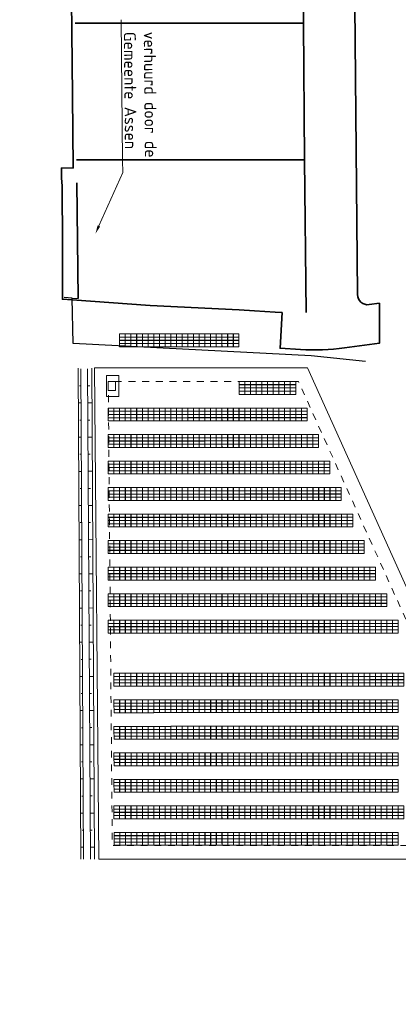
# Model space of a CAD drawing. Header units: metres. Extents: x 232744 to 233931, y 552844 to 554310.
# Tile 26 of 41: x 233428 to 233539, y 553781 to 554069. Entities that reach past the tile are written whole.
import ezdxf
from ezdxf import colors
from ezdxf.entities.mleader import LeaderData, LeaderLine
from ezdxf.lldxf.tags import DXFTag
from ezdxf.math import Vec2, Vec3

# ---------------------------------------------------------------- set-up
doc = ezdxf.new("R2010")
doc.units = ezdxf.units.M
doc.linetypes.add('NLCS-HIDDEN', pattern=[4, 2, -2])
doc.layers.get('0').update_dxf_attribs({"lineweight": 18})
for name, color, linetype, lineweight in [('BH-N-beplante wallen', 251, 'Continuous', 18), ('BH-N-contouren zonneakker', 251, 'NLCS-HIDDEN', 5), ('BH-N-hekwerk', 251, 'IE-TERREINAFSCHEIDING-KUNSTMATIG-OPEN', 18), ('BH-N-transformatorstations', 251, 'Continuous', 18), ('Geen', 252, 'Continuous', 0), ('GP-Modules', 252, 'Continuous', 9), ('X-XX-AL-DERDEN-T35', 7, 'Continuous', 18)]:
    doc.layers.add(name, color=color, linetype=linetype, lineweight=lineweight)
for name, color, linetype, lineweight, true_color in [('G01-D', 7, 'KG-PERCEEL', 30, 0xbe00ff), ('X-XX-AL-WERKGRENS-G', 1, 'KG-OG', 35, 0xff0000), ('X10_O_Kavelgrens', 7, 'KG-PERCEEL', 35, 0xbe00ff)]:
    doc.layers.add(name, color=color, linetype=linetype, lineweight=lineweight, true_color=true_color)
doc.styles.add('Arial (bold)', font='arialbd.ttf')
doc.styles.add('NLCS-ISO-ANNOTATIEF-T35', font='NLCS-ISO.ttf', dxfattribs={"height": 3.5})
doc.styles.get("Standard").update_dxf_attribs({"font": 'NLCS-ISO.ttf'})
doc.linetypes.add('IE-TERREINAFSCHEIDING-KUNSTMATIG-OPEN', pattern='A,7,-1.5,[67,NLCS.SHX,S=0.75,R=0,X=0,Y=0],-1.5', length=10)
doc.linetypes.add('KG-OG', pattern='A,5.5,-1.5,[2,NLCS.SHX,S=0.5,R=0,X=0,Y=0],-1.5', length=8.5)
tags = doc.linetypes.add('KG-PERCEEL', pattern='A,5.5,-2,["P",Standard,S=1.8,R=0,X=-0.5,Y=-0.9],-2,5.5,-2,[5,NLCS.SHX,S=0.75,R=0,X=0,Y=0],-2', length=19).pattern_tags.tags
tags[6] = DXFTag(74, 10)

# ---------------------------------------------------------------- blocks, each defined once
blk = doc.blocks.new('Transformatorstation')
at = {"layer": 'BH-N-hekwerk', "linetype": 'IE-TERREINAFSCHEIDING-KUNSTMATIG-OPEN', "flags": 128}
blk.add_lwpolyline([(-1.778, 3.07), (1.778, 3.07), (1.778, -3.07), (-1.778, -3.07)], close=True, dxfattribs=at)
at = {"layer": 'BH-N-transformatorstations', "flags": 128}
blk.add_lwpolyline([(-1.278, 1.32), (0.778, 1.32), (0.778, -1.32), (-1.278, -1.32)], close=True, dxfattribs=at)
at = {"layer": 'BH-N-transformatorstations', "insert": (-0.25, 0), "char_height": 0.00303, "attachment_point": 4, "line_spacing_factor": 0.992596, "style": 'Arial (bold)'}
blk.add_mtext('T', dxfattribs=at)
blk = doc.blocks.new('Groep-11-1')
for p, q in [((233446.27, 553962.29), (233445.87, 553962.29)), ((233446.3, 553957.29), (233445.5, 553957.29)), ((233446.33, 553952.29), (233445.93, 553952.29)), ((233446.35, 553947.29), (233445.56, 553947.29)), ((233446.38, 553942.29), (233445.98, 553942.29)), ((233446.41, 553937.29), (233445.62, 553937.29)), ((233446.44, 553932.29), (233446.04, 553932.29)), ((233446.47, 553927.29), (233445.67, 553927.29)), ((233446.49, 553922.29), (233446.1, 553922.29)), ((233446.52, 553917.29), (233445.73, 553917.29)), ((233446.55, 553912.29), (233446.15, 553912.29)), ((233446.58, 553907.29), (233445.79, 553907.29)), ((233446.61, 553902.29), (233446.21, 553902.29)), ((233446.63, 553897.29), (233445.85, 553897.29)), ((233446.66, 553892.29), (233446.27, 553892.29)), ((233446.69, 553887.29), (233445.9, 553887.29)), ((233446.72, 553882.29), (233446.32, 553882.29)), ((233446.75, 553877.29), (233445.96, 553877.29)), ((233446.77, 553872.29), (233446.38, 553872.29)), ((233446.8, 553867.29), (233446.02, 553867.29)), ((233446.83, 553862.29), (233446.44, 553862.29)), ((233446.86, 553857.29), (233446.07, 553857.29)), ((233446.89, 553852.29), (233446.49, 553852.29)), ((233446.91, 553847.29), (233446.13, 553847.29)), ((233446.94, 553842.29), (233446.55, 553842.29)), ((233446.97, 553837.29), (233446.19, 553837.29)), ((233447, 553832.29), (233446.61, 553832.29)), ((233447.03, 553827.29), (233446.25, 553827.29))]:
    blk.add_line(p, q)
blk = doc.blocks.new('Groep-12-1')
for p, q in [((233448.27, 553962.3), (233448.87, 553962.31)), ((233448.3, 553957.3), (233449.5, 553957.31)), ((233448.33, 553952.3), (233448.93, 553952.31)), ((233448.35, 553947.3), (233449.56, 553947.31)), ((233448.38, 553942.3), (233448.98, 553942.31)), ((233448.41, 553937.3), (233449.62, 553937.31)), ((233448.44, 553932.3), (233449.04, 553932.31)), ((233448.47, 553927.3), (233449.67, 553927.31)), ((233448.49, 553922.3), (233449.1, 553922.31)), ((233448.52, 553917.3), (233449.73, 553917.31)), ((233448.55, 553912.3), (233449.15, 553912.31)), ((233448.58, 553907.3), (233449.79, 553907.31)), ((233448.61, 553902.3), (233449.21, 553902.31)), ((233448.63, 553897.3), (233449.85, 553897.31)), ((233448.66, 553892.3), (233449.27, 553892.31)), ((233448.69, 553887.3), (233449.9, 553887.31)), ((233448.72, 553882.3), (233449.32, 553882.31)), ((233448.75, 553877.3), (233449.96, 553877.31)), ((233448.77, 553872.3), (233449.38, 553872.31)), ((233448.8, 553867.3), (233450.02, 553867.31)), ((233448.83, 553862.31), (233449.44, 553862.31)), ((233448.86, 553857.31), (233450.07, 553857.31)), ((233448.89, 553852.31), (233449.49, 553852.31)), ((233448.91, 553847.31), (233450.13, 553847.31)), ((233448.94, 553842.31), (233449.55, 553842.31)), ((233448.97, 553837.31), (233450.19, 553837.31)), ((233449, 553832.31), (233449.61, 553832.31)), ((233449.03, 553827.31), (233450.25, 553827.31))]:
    blk.add_line(p, q)
blk = doc.blocks.new('fs_3851795_full')
for points in [[(0, 0, 0), (1.65, 0, 0), (1.65, -0.93, -0.34), (0, -0.93, -0.34), (0, 0, 0)], [(0, -0.94, -0.34), (1.65, -0.94, -0.34), (1.65, -1.87, -0.68), (0, -1.87, -0.68), (0, -0.94, -0.34)], [(0, -1.89, -0.69), (1.65, -1.89, -0.69), (1.65, -2.82, -1.03), (0, -2.82, -1.03), (0, -1.89, -0.69)], [(0, -2.83, -1.03), (1.65, -2.83, -1.03), (1.65, -3.76, -1.37), (0, -3.76, -1.37), (0, -2.83, -1.03)]]:
    blk.add_polyline3d(points)

msp = doc.modelspace()

# ---------------------------------------------------------------- linework, layer by layer
at = {"layer": 'BH-N-beplante wallen'}
for p, q in [((233445.44, 553967.48), (233446.27, 553823.83)), ((233446.24, 553967.29), (233447.04, 553823.84)), ((233448.24, 553967.3), (233449.04, 553823.85)), ((233449.44, 553967.5), (233450.27, 553823.85))]:
    msp.add_line(p, q, dxfattribs=at)
at = {"layer": 'BH-N-contouren zonneakker', "flags": 128}
msp.add_lwpolyline([(233454.28, 553963.54), (233455.46, 553827.85), (233571.17, 553827.85), (233509.92, 553963.54)], close=True, dxfattribs=at)
at = {"layer": 'BH-N-hekwerk', "flags": 128}
msp.add_lwpolyline([(233450.25, 553967.54), (233451.49, 553823.85), (233577.36, 553823.85), (233512.51, 553967.54)], close=True, dxfattribs=at)
at = {"layer": 'G01-D'}
for points in [[(233443.77, 553987.95), (233441.39, 553988.12)], [(233443.77, 553987.95), (233445.46, 553987.83)]]:
    msp.add_lwpolyline(points, dxfattribs=at)
at = {"layer": 'G01-D', "flags": 128}
msp.add_lwpolyline([(233529.5, 553969.45), (233513.66, 553971.13), (233443.99, 553974.66), (233443.77, 553987.95)], dxfattribs=at)
at = {"layer": 'X-XX-AL-WERKGRENS-G', "ltscale": 2, "flags": 128}
msp.add_lwpolyline([(233024.48, 553123.19, -0.272027), (233016.01, 553130.44, 0.272803), (233005.19, 553139.67), (232975.17, 553144.94, -0.414213), (232974.35, 553146.1), (232974.84, 553148.87), (232969.64, 553149.79), (232968.46, 553143.07, 0.414213), (232970.9, 553139.6), (233004.16, 553133.76, -0.272803), (233010.34, 553128.49, 0.2892), (233024.49, 553117.13), (233082.57, 553110.54, 0.018852), (233082.18, 553100.39, 0.032341), (233083.15, 553084.96, 0.386613), (233096.27, 553073.79), (233275.27, 553079.65, -0.254086), (233283.12, 553075.71), (233291.25, 553064.04), (233294.45, 553066.27), (233286.32, 553077.94, 0.254086), (233275.14, 553083.54), (233096.14, 553077.69, -0.386613), (233087.02, 553085.45, -0.032341), (233086.08, 553100.39, -0.024313), (233086.71, 553113.09, -0.032772), (233092.73, 553149.36), (233106.6, 553208.69), (233108.18, 553208.4, -0.024851), (233121.88, 553262.51), (233335.98, 553224.26, -0.005966), (233402.12, 553622.22, 0.031079), (233415.39, 553737.64), (233416.81, 553763.66), (233418.42, 553788.61, 0.012576), (233418.98, 553822.41), (233417.05, 553969.67), (233344.32, 553969.67), (233344.32, 553983.63), (233329.66, 553983.63), (233329.66, 553994.16), (233323.82, 553993.98), (233324.87, 554038.5), (233325.2, 554055.17), (233325.67, 554072.42), (233325.81, 554093.02), (233326.49, 554155.8), (233350.64, 554158.62), (233349.07, 554205.89), (233356.22, 554210.15), (233383.15, 554209.74), (233383.16, 554208.89), (233413.16, 554212.53), (233413.16, 554211.83), (233415.35, 554212.07), (233415.35, 554210.36), (233420.87, 554211.08), (233422.02, 554201.96), (233422.66, 554192.48), (233422.96, 554180.54), (233423.38, 554164.14), (233424.04, 554162.27), (233425.39, 554161.59), (233425.86, 554161.55), (233442.67, 554161.68), (233443.19, 554111.16), (233443.56, 554075.29), (233443.85, 554047.29), (233444.06, 554026.06), (233440.6, 554026.03), (233440.63, 554023.17), (233440.8, 554020.76), (233440.89, 554003.69), (233440.89, 553987.66), (233443.74, 553987.45), (233466.5, 553985.81), (233492.53, 553984.54), (233497.04, 553984.25), (233503.12, 553983.84), (233505.11, 553983.72), (233504.52, 553973.32), (233510.46, 553972.98, 0.051904), (233523.4, 553973.38), (233533.57, 553974.76), (233533.57, 553986.48), (233530.55, 553986.06, -0.452391), (233527.14, 553989), (233525.81, 554137.3), (233531.45, 554139.71), (233525.65, 554155.29), (233525.38, 554185.92, -0.455336), (233526.51, 554186.92, 0.452642), (233527.64, 554187.91), (233527.64, 554191.35), (233526.13, 554191.35, -0.357083), (233525.32, 554192.33), (233525.07, 554220.23, -0.416834), (233527.07, 554222.25), (233528.65, 554222.25), (233528.65, 554228.08), (233462.93, 554242.91), (233453.35, 554257.15), (233457.73, 554276.57), (233441.59, 554280.17, -0.108247), (233440.23, 554280.95), (233439.92, 554309.67), (233422.11, 554309.56), (233422.12, 554297.39), (233421.83, 554287.07), (233420.65, 554277.78), (233419.85, 554272.82), (233416.62, 554273.35), (233408.15, 554274.71, 0.31413), (233400.37, 554284.6), (233363.49, 554295.82, 0.028494), (233357.96, 554297.16, 0.101549), (233214.5, 554294.13, 0.054333), (233147.64, 554272.34, 0.265957), (232972.19, 554028.27, 0.035132), (232977.38, 553887.31, -0.051071), (232978.7, 553623.45, -0.023312), (232972.02, 553577.33, -0.015547), (232910.02, 553301.89), (233085.34, 553276.51), (233075.18, 553233.38), (233095.22, 553228.69), (233091.3, 553212.09), (233102.77, 553209.41), (233088.93, 553150.25, 0.030082), (233083.15, 553116.51), (233032.82, 553122.23), (233033.1, 553124.71), (233024.76, 553125.66), (233024.47, 553123.17)], format="xyb", close=True, dxfattribs=at)
at = {"layer": 'X10_O_Kavelgrens'}
for p, q in [((233510.99, 554108.45), (233511.35, 554068.45)), ((233444.63, 554068.45), (233511.35, 554068.45)), ((233511.35, 554068.45), (233511.71, 554028.45)), ((233445.04, 554028.45), (233511.71, 554028.45)), ((233511.71, 554028.45), (233512.11, 553983.77))]:
    msp.add_line(p, q, dxfattribs=at)
at = {"layer": 'X10_O_Kavelgrens', "flags": 128}
msp.add_lwpolyline([(233445.11, 554021.69), (233445.46, 553987.83)], dxfattribs=at)

# ---------------------------------------------------------------- block references
at = {"layer": 'BH-N-transformatorstations'}
msp.add_blockref('Transformatorstation', (233455.58, 553962.25), dxfattribs=at)
at = {"layer": 'Geen'}
for name in ['Groep-11-1', 'Groep-12-1']:
    msp.add_blockref(name, (0, 0), dxfattribs=at)
at = {"layer": 'GP-Modules', "rotation": 0.008519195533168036}
for p in [(233457.61, 553977.49, 2.17), (233459.27, 553977.49, 2.17), (233460.93, 553977.49, 2.17), (233462.6, 553977.5, 2.17), (233464.26, 553977.5, 2.17), (233465.92, 553977.5, 2.17), (233467.58, 553977.5, 2.17), (233469.25, 553977.5, 2.17), (233470.91, 553977.5, 2.17), (233472.57, 553977.5, 2.17), (233474.24, 553977.5, 2.17), (233475.9, 553977.5, 2.17), (233477.56, 553977.5, 2.17), (233479.22, 553977.5, 2.17), (233480.89, 553977.5, 2.17), (233482.55, 553977.5, 2.17), (233484.21, 553977.5, 2.17), (233485.87, 553977.5, 2.17), (233487.54, 553977.5, 2.17), (233489.2, 553977.5, 2.17), (233490.86, 553977.5, 2.17), (233492.53, 553963.58, 2.17), (233494.19, 553963.58, 2.17), (233495.85, 553963.58, 2.17), (233497.51, 553963.58, 2.17), (233499.18, 553963.58, 2.17), (233500.84, 553963.58, 2.17), (233502.5, 553963.58, 2.17), (233504.16, 553963.58, 2.17), (233505.81, 553963.58, 2.17), (233507.48, 553963.58, 2.17), (233454.28, 553955.81, 2.17), (233455.95, 553955.81, 2.17), (233457.61, 553955.81, 2.17), (233459.27, 553955.81, 2.17), (233460.93, 553955.81, 2.17), (233462.6, 553955.81, 2.17), (233464.26, 553955.81, 2.17), (233465.92, 553955.81, 2.17), (233467.59, 553955.81, 2.17), (233469.25, 553955.81, 2.17), (233470.91, 553955.81, 2.17), (233472.57, 553955.81, 2.17), (233474.24, 553955.81, 2.17), (233475.9, 553955.81, 2.17), (233477.56, 553955.82, 2.17), (233479.22, 553955.82, 2.17), (233480.89, 553955.82, 2.17), (233482.55, 553955.82, 2.17), (233484.21, 553955.82, 2.17), (233485.88, 553955.82, 2.17), (233487.54, 553955.82, 2.17), (233489.2, 553955.82, 2.17), (233490.86, 553955.82, 2.17), (233492.53, 553955.82, 2.17), (233494.19, 553955.82, 2.17), (233495.85, 553955.82, 2.17), (233497.51, 553955.82, 2.17), (233499.18, 553955.82, 2.17), (233500.84, 553955.82, 2.17), (233502.5, 553955.82, 2.17), (233504.17, 553955.82, 2.17), (233505.83, 553955.82, 2.17), (233507.49, 553955.82, 2.17), (233509.14, 553955.82, 2.17), (233510.8, 553955.82, 2.17), (233454.29, 553948.05, 2.17), (233455.95, 553948.05, 2.17), (233457.61, 553948.05, 2.17), (233459.27, 553948.05, 2.17), (233460.94, 553948.05, 2.17), (233462.6, 553948.05, 2.17), (233464.26, 553948.05, 2.17), (233465.92, 553948.05, 2.17), (233467.59, 553948.05, 2.17), (233469.25, 553948.05, 2.17), (233470.91, 553948.05, 2.17), (233472.58, 553948.05, 2.17), (233474.24, 553948.05, 2.17), (233475.9, 553948.05, 2.17), (233477.56, 553948.05, 2.17), (233479.23, 553948.05, 2.17), (233480.89, 553948.05, 2.17), (233482.55, 553948.06, 2.17), (233484.21, 553948.06, 2.17), (233485.88, 553948.06, 2.17), (233487.54, 553948.06, 2.17), (233489.2, 553948.06, 2.17), (233490.86, 553948.06, 2.17), (233492.53, 553948.06, 2.17), (233494.19, 553948.06, 2.17), (233495.85, 553948.06, 2.17), (233497.52, 553948.06, 2.17), (233499.18, 553948.06, 2.17), (233500.84, 553948.06, 2.17), (233502.5, 553948.06, 2.17), (233504.17, 553948.06, 2.17), (233505.83, 553948.06, 2.17), (233507.49, 553948.06, 2.17), (233509.15, 553948.06, 2.17), (233510.82, 553948.06, 2.17), (233512.47, 553948.06, 2.17), (233514.13, 553948.06, 2.17), (233454.29, 553940.29, 2.17), (233455.95, 553940.29, 2.17), (233457.61, 553940.29, 2.17), (233459.27, 553940.29, 2.17), (233460.94, 553940.29, 2.17), (233462.6, 553940.29, 2.17), (233464.26, 553940.29, 2.17), (233465.93, 553940.29, 2.17), (233467.59, 553940.29, 2.17), (233469.25, 553940.29, 2.17), (233470.91, 553940.29, 2.17), (233472.58, 553940.29, 2.17), (233474.24, 553940.29, 2.17), (233475.9, 553940.29, 2.17), (233477.56, 553940.29, 2.17), (233479.23, 553940.29, 2.17), (233480.89, 553940.29, 2.17), (233482.55, 553940.29, 2.17), (233484.22, 553940.29, 2.17), (233485.88, 553940.29, 2.17), (233487.54, 553940.29, 2.17), (233489.2, 553940.3, 2.17), (233490.87, 553940.3, 2.17), (233492.53, 553940.3, 2.17), (233494.19, 553940.3, 2.17), (233495.85, 553940.3, 2.17), (233497.52, 553940.3, 2.17), (233499.18, 553940.3, 2.17), (233500.84, 553940.3, 2.17), (233502.5, 553940.3, 2.17), (233504.17, 553940.3, 2.17), (233505.83, 553940.3, 2.17), (233507.49, 553940.3, 2.17), (233509.16, 553940.3, 2.17), (233510.82, 553940.3, 2.17), (233512.48, 553940.3, 2.17), (233514.14, 553940.3, 2.17), (233515.79, 553940.3, 2.17), (233517.46, 553940.3, 2.17), (233454.29, 553932.53, 2.17), (233455.95, 553932.53, 2.17), (233457.61, 553932.53, 2.17), (233459.28, 553932.53, 2.17), (233460.94, 553932.53, 2.17), (233462.6, 553932.53, 2.17), (233464.26, 553932.53, 2.17), (233465.93, 553932.53, 2.17), (233467.59, 553932.53, 2.17), (233469.25, 553932.53, 2.17), (233470.91, 553932.53, 2.17), (233472.58, 553932.53, 2.17), (233474.24, 553932.53, 2.17), (233475.9, 553932.53, 2.17), (233477.57, 553932.53, 2.17), (233479.23, 553932.53, 2.17), (233480.89, 553932.53, 2.17), (233482.55, 553932.53, 2.17), (233484.22, 553932.53, 2.17), (233485.88, 553932.53, 2.17), (233487.54, 553932.53, 2.17), (233489.2, 553932.53, 2.17), (233490.87, 553932.53, 2.17), (233492.53, 553932.53, 2.17), (233494.19, 553932.54, 2.17), (233495.86, 553932.54, 2.17), (233497.52, 553932.54, 2.17), (233499.18, 553932.54, 2.17), (233500.84, 553932.54, 2.17), (233502.51, 553932.54, 2.17), (233504.17, 553932.54, 2.17), (233505.83, 553932.54, 2.17), (233507.49, 553932.54, 2.17), (233509.16, 553932.54, 2.17), (233510.82, 553932.54, 2.17), (233512.48, 553932.54, 2.17), (233514.15, 553932.54, 2.17), (233515.81, 553932.54, 2.17), (233517.47, 553932.54, 2.17), (233519.13, 553932.54, 2.17), (233520.78, 553932.54, 2.17), (233454.29, 553924.77, 2.17), (233455.95, 553924.77, 2.17), (233457.61, 553924.77, 2.17), (233459.28, 553924.77, 2.17), (233460.94, 553924.77, 2.17), (233462.6, 553924.77, 2.17), (233464.26, 553924.77, 2.17), (233465.93, 553924.77, 2.17), (233467.59, 553924.77, 2.17), (233469.25, 553924.77, 2.17), (233470.92, 553924.77, 2.17), (233472.58, 553924.77, 2.17), (233474.24, 553924.77, 2.17), (233475.9, 553924.77, 2.17), (233477.57, 553924.77, 2.17), (233479.23, 553924.77, 2.17), (233480.89, 553924.77, 2.17), (233482.55, 553924.77, 2.17), (233484.22, 553924.77, 2.17), (233485.88, 553924.77, 2.17), (233487.54, 553924.77, 2.17), (233489.21, 553924.77, 2.17), (233490.87, 553924.77, 2.17), (233492.53, 553924.77, 2.17), (233494.19, 553924.77, 2.17), (233495.86, 553924.77, 2.17), (233497.52, 553924.77, 2.17), (233499.18, 553924.78, 2.17), (233500.84, 553924.78, 2.17), (233502.51, 553924.78, 2.17), (233504.17, 553924.78, 2.17), (233505.83, 553924.78, 2.17), (233507.5, 553924.78, 2.17), (233509.16, 553924.78, 2.17), (233510.82, 553924.78, 2.17), (233512.48, 553924.78, 2.17), (233514.15, 553924.78, 2.17), (233515.81, 553924.78, 2.17), (233517.47, 553924.78, 2.17), (233519.13, 553924.78, 2.17), (233520.8, 553924.78, 2.17), (233522.46, 553924.78, 2.17), (233524.11, 553924.78, 2.17), (233454.29, 553917.01, 2.17), (233455.95, 553917.01, 2.17), (233457.62, 553917.01, 2.17), (233459.28, 553917.01, 2.17), (233460.94, 553917.01, 2.17), (233462.6, 553917.01, 2.17), (233464.27, 553917.01, 2.17), (233465.93, 553917.01, 2.17), (233467.59, 553917.01, 2.17), (233469.25, 553917.01, 2.17), (233470.92, 553917.01, 2.17), (233472.58, 553917.01, 2.17), (233474.24, 553917.01, 2.17), (233475.91, 553917.01, 2.17), (233477.57, 553917.01, 2.17), (233479.23, 553917.01, 2.17), (233480.89, 553917.01, 2.17), (233482.56, 553917.01, 2.17), (233484.22, 553917.01, 2.17), (233485.88, 553917.01, 2.17), (233487.54, 553917.01, 2.17), (233489.21, 553917.01, 2.17), (233490.87, 553917.01, 2.17), (233492.53, 553917.01, 2.17), (233494.19, 553917.01, 2.17), (233495.86, 553917.01, 2.17), (233497.52, 553917.01, 2.17), (233499.18, 553917.01, 2.17), (233500.85, 553917.01, 2.17), (233502.51, 553917.01, 2.17), (233504.17, 553917.02, 2.17), (233505.83, 553917.02, 2.17), (233507.5, 553917.02, 2.17), (233509.16, 553917.02, 2.17), (233510.82, 553917.02, 2.17), (233512.48, 553917.02, 2.17), (233514.15, 553917.02, 2.17), (233515.81, 553917.02, 2.17), (233517.47, 553917.02, 2.17), (233519.14, 553917.02, 2.17), (233520.8, 553917.02, 2.17), (233522.46, 553917.02, 2.17), (233524.12, 553917.02, 2.17), (233525.79, 553917.02, 2.17), (233527.44, 553917.02, 2.17), (233454.29, 553909.23, 2.17), (233455.95, 553909.23, 2.17), (233457.62, 553909.23, 2.17), (233459.28, 553909.23, 2.17), (233460.94, 553909.23, 2.17), (233462.6, 553909.23, 2.17), (233464.27, 553909.24, 2.17), (233465.93, 553909.24, 2.17), (233467.59, 553909.24, 2.17), (233469.26, 553909.24, 2.17), (233470.92, 553909.24, 2.17), (233472.58, 553909.24, 2.17), (233474.24, 553909.24, 2.17), (233475.91, 553909.24, 2.17), (233477.57, 553909.24, 2.17), (233479.23, 553909.24, 2.17), (233480.89, 553909.24, 2.17), (233482.56, 553909.24, 2.17), (233484.22, 553909.24, 2.17), (233485.88, 553909.24, 2.17), (233487.55, 553909.24, 2.17), (233489.21, 553909.24, 2.17), (233490.87, 553909.24, 2.17), (233492.53, 553909.24, 2.17), (233494.2, 553909.24, 2.17), (233495.86, 553909.24, 2.17), (233497.52, 553909.24, 2.17), (233499.18, 553909.24, 2.17), (233500.85, 553909.24, 2.17), (233502.51, 553909.24, 2.17), (233504.17, 553909.24, 2.17), (233505.83, 553909.24, 2.17), (233507.5, 553909.24, 2.17), (233509.16, 553909.24, 2.17), (233510.82, 553909.24, 2.17), (233512.49, 553909.24, 2.17), (233514.15, 553909.24, 2.17), (233515.81, 553909.24, 2.17), (233517.47, 553909.24, 2.17), (233519.14, 553909.24, 2.17), (233520.8, 553909.24, 2.17), (233522.46, 553909.24, 2.17), (233524.12, 553909.24, 2.17), (233525.79, 553909.24, 2.17), (233527.45, 553909.24, 2.17), (233529.11, 553909.24, 2.17), (233530.76, 553909.24, 2.17), (233454.29, 553901.49, 2.17), (233455.95, 553901.49, 2.17), (233457.62, 553901.49, 2.17), (233459.28, 553901.49, 2.17), (233460.94, 553901.49, 2.17), (233462.61, 553901.49, 2.17), (233464.27, 553901.49, 2.17), (233465.93, 553901.49, 2.17), (233467.59, 553901.49, 2.17), (233469.26, 553901.49, 2.17), (233470.92, 553901.49, 2.17), (233472.58, 553901.49, 2.17), (233474.24, 553901.49, 2.17), (233475.91, 553901.49, 2.17), (233477.57, 553901.49, 2.17), (233479.23, 553901.49, 2.17), (233480.9, 553901.49, 2.17), (233482.56, 553901.49, 2.17), (233484.22, 553901.49, 2.17), (233485.88, 553901.49, 2.17), (233487.55, 553901.49, 2.17), (233489.21, 553901.49, 2.17), (233490.87, 553901.49, 2.17), (233492.53, 553901.49, 2.17), (233494.2, 553901.49, 2.17), (233495.86, 553901.49, 2.17), (233497.52, 553901.49, 2.17), (233499.19, 553901.49, 2.17), (233500.85, 553901.49, 2.17), (233502.51, 553901.49, 2.17), (233504.17, 553901.49, 2.17), (233505.84, 553901.49, 2.17), (233507.5, 553901.49, 2.17), (233509.16, 553901.49, 2.17), (233510.82, 553901.49, 2.17), (233512.49, 553901.49, 2.17), (233514.15, 553901.5, 2.17), (233515.81, 553901.5, 2.17), (233517.48, 553901.5, 2.17), (233519.14, 553901.5, 2.17), (233520.8, 553901.5, 2.17), (233522.46, 553901.5, 2.17), (233524.13, 553901.5, 2.17), (233525.79, 553901.5, 2.17), (233527.45, 553901.5, 2.17), (233529.11, 553901.5, 2.17), (233530.78, 553901.5, 2.17), (233532.44, 553901.5, 2.17), (233534.1, 553901.5, 2.17), (233454.29, 553893.73, 2.17), (233455.96, 553893.73, 2.17), (233457.62, 553893.73, 2.17), (233459.28, 553893.73, 2.17), (233460.94, 553893.73, 2.17), (233462.61, 553893.73, 2.17), (233464.27, 553893.73, 2.17), (233465.93, 553893.73, 2.17), (233467.59, 553893.73, 2.17), (233469.26, 553893.73, 2.17), (233470.92, 553893.73, 2.17), (233472.58, 553893.73, 2.17), (233474.25, 553893.73, 2.17), (233475.91, 553893.73, 2.17), (233477.57, 553893.73, 2.17), (233479.23, 553893.73, 2.17), (233480.9, 553893.73, 2.17), (233482.56, 553893.73, 2.17), (233484.22, 553893.73, 2.17), (233485.88, 553893.73, 2.17), (233487.55, 553893.73, 2.17), (233489.21, 553893.73, 2.17), (233490.87, 553893.73, 2.17), (233492.54, 553893.73, 2.17), (233494.2, 553893.73, 2.17), (233495.86, 553893.73, 2.17), (233497.52, 553893.73, 2.17), (233499.19, 553893.73, 2.17), (233500.85, 553893.73, 2.17), (233502.51, 553893.73, 2.17), (233504.17, 553893.73, 2.17), (233505.84, 553893.73, 2.17), (233507.5, 553893.73, 2.17), (233509.16, 553893.73, 2.17), (233510.83, 553893.73, 2.17), (233512.49, 553893.73, 2.17), (233514.15, 553893.73, 2.17), (233515.81, 553893.73, 2.17), (233517.48, 553893.73, 2.17), (233519.14, 553893.74, 2.17), (233520.8, 553893.74, 2.17), (233522.46, 553893.74, 2.17), (233524.13, 553893.74, 2.17), (233525.79, 553893.74, 2.17), (233527.45, 553893.74, 2.17), (233529.12, 553893.74, 2.17), (233530.78, 553893.74, 2.17), (233532.44, 553893.74, 2.17), (233534.1, 553893.74, 2.17), (233535.77, 553893.74, 2.17), (233537.43, 553893.74, 2.17), (233455.95, 553878.2, 2.17), (233457.61, 553878.2, 2.17), (233459.27, 553878.2, 2.17), (233460.93, 553878.2, 2.17), (233462.6, 553878.21, 2.17), (233464.26, 553878.21, 2.17), (233465.92, 553878.21, 2.17), (233467.58, 553878.21, 2.17), (233469.25, 553878.21, 2.17), (233470.91, 553878.21, 2.17), (233472.57, 553878.21, 2.17), (233474.24, 553878.21, 2.17), (233475.9, 553878.21, 2.17), (233477.56, 553878.21, 2.17), (233479.22, 553878.21, 2.17), (233480.89, 553878.21, 2.17), (233482.55, 553878.21, 2.17), (233484.21, 553878.21, 2.17), (233485.87, 553878.21, 2.17), (233487.54, 553878.21, 2.17), (233489.2, 553878.21, 2.17), (233490.86, 553878.21, 2.17), (233492.53, 553878.21, 2.17), (233494.19, 553878.21, 2.17), (233495.85, 553878.21, 2.17), (233497.51, 553878.21, 2.17), (233499.18, 553878.21, 2.17), (233500.84, 553878.21, 2.17), (233502.5, 553878.21, 2.17), (233504.16, 553878.21, 2.17), (233505.83, 553878.21, 2.17), (233507.49, 553878.21, 2.17), (233509.15, 553878.21, 2.17), (233510.82, 553878.21, 2.17), (233512.48, 553878.21, 2.17), (233514.14, 553878.21, 2.17), (233515.8, 553878.21, 2.17), (233517.47, 553878.21, 2.17), (233519.13, 553878.21, 2.17), (233520.79, 553878.21, 2.17), (233522.45, 553878.21, 2.17), (233524.12, 553878.21, 2.17), (233525.78, 553878.21, 2.17), (233527.44, 553878.21, 2.17), (233529.1, 553878.21, 2.17), (233530.77, 553878.22, 2.17), (233532.43, 553878.22, 2.17), (233534.09, 553878.22, 2.17), (233535.76, 553878.22, 2.17), (233537.42, 553878.22, 2.17), (233539.08, 553878.22, 2.17), (233455.96, 553870.44, 2.17), (233457.62, 553870.44, 2.17), (233459.28, 553870.44, 2.17), (233460.95, 553870.44, 2.17), (233462.61, 553870.44, 2.17), (233464.27, 553870.44, 2.17), (233465.94, 553870.44, 2.17), (233467.6, 553870.45, 2.17), (233469.26, 553870.45, 2.17), (233470.92, 553870.45, 2.17), (233472.59, 553870.45, 2.17), (233474.25, 553870.45, 2.17), (233475.91, 553870.45, 2.17), (233477.57, 553870.45, 2.17), (233479.24, 553870.45, 2.17), (233480.9, 553870.45, 2.17), (233482.56, 553870.45, 2.17), (233484.23, 553870.45, 2.17), (233485.89, 553870.45, 2.17), (233487.55, 553870.45, 2.17), (233489.21, 553870.45, 2.17), (233490.88, 553870.45, 2.17), (233492.54, 553870.45, 2.17), (233494.2, 553870.45, 2.17), (233495.86, 553870.45, 2.17), (233497.53, 553870.45, 2.17), (233499.19, 553870.45, 2.17), (233500.85, 553870.45, 2.17), (233502.52, 553870.45, 2.17), (233504.18, 553870.45, 2.17), (233505.84, 553870.45, 2.17), (233507.5, 553870.45, 2.17), (233509.17, 553870.45, 2.17), (233510.83, 553870.45, 2.17), (233512.49, 553870.45, 2.17), (233514.15, 553870.45, 2.17), (233515.82, 553870.45, 2.17), (233517.48, 553870.45, 2.17), (233519.14, 553870.45, 2.17), (233520.81, 553870.45, 2.17), (233522.47, 553870.45, 2.17), (233524.13, 553870.45, 2.17), (233525.79, 553870.45, 2.17), (233527.46, 553870.45, 2.17), (233529.12, 553870.45, 2.17), (233530.78, 553870.45, 2.17), (233532.44, 553870.45, 2.17), (233534.11, 553870.45, 2.17), (233535.77, 553870.46, 2.17), (233537.43, 553870.46, 2.17), (233455.96, 553862.68, 2.17), (233457.62, 553862.68, 2.17), (233459.29, 553862.68, 2.17), (233460.95, 553862.68, 2.17), (233462.61, 553862.68, 2.17), (233464.27, 553862.68, 2.17), (233465.94, 553862.68, 2.17), (233467.6, 553862.68, 2.17), (233469.26, 553862.68, 2.17), (233470.92, 553862.68, 2.17), (233472.59, 553862.69, 2.17), (233474.25, 553862.69, 2.17), (233475.91, 553862.69, 2.17), (233477.58, 553862.69, 2.17), (233479.24, 553862.69, 2.17), (233480.9, 553862.69, 2.17), (233482.56, 553862.69, 2.17), (233484.23, 553862.69, 2.17), (233485.89, 553862.69, 2.17), (233487.55, 553862.69, 2.17), (233489.21, 553862.69, 2.17), (233490.88, 553862.69, 2.17), (233492.54, 553862.69, 2.17), (233494.2, 553862.69, 2.17), (233495.87, 553862.69, 2.17), (233497.53, 553862.69, 2.17), (233499.19, 553862.69, 2.17), (233500.85, 553862.69, 2.17), (233502.52, 553862.69, 2.17), (233504.18, 553862.69, 2.17), (233505.84, 553862.69, 2.17), (233507.5, 553862.69, 2.17), (233509.17, 553862.69, 2.17), (233510.83, 553862.69, 2.17), (233512.49, 553862.69, 2.17), (233514.16, 553862.69, 2.17), (233515.82, 553862.69, 2.17), (233517.48, 553862.69, 2.17), (233519.14, 553862.69, 2.17), (233520.81, 553862.69, 2.17), (233522.47, 553862.69, 2.17), (233524.13, 553862.69, 2.17), (233525.79, 553862.69, 2.17), (233527.46, 553862.69, 2.17), (233529.12, 553862.69, 2.17), (233530.78, 553862.69, 2.17), (233532.45, 553862.69, 2.17), (233534.11, 553862.69, 2.17), (233535.77, 553862.69, 2.17), (233537.43, 553862.69, 2.17), (233455.96, 553854.92, 2.17), (233457.62, 553854.92, 2.17), (233459.29, 553854.92, 2.17), (233460.95, 553854.92, 2.17), (233462.61, 553854.92, 2.17), (233464.28, 553854.92, 2.17), (233465.94, 553854.92, 2.17), (233467.6, 553854.92, 2.17), (233469.26, 553854.92, 2.17), (233470.93, 553854.92, 2.17), (233472.59, 553854.92, 2.17), (233474.25, 553854.92, 2.17), (233475.91, 553854.92, 2.17), (233477.58, 553854.92, 2.17), (233479.24, 553854.93, 2.17), (233480.9, 553854.93, 2.17), (233482.57, 553854.93, 2.17), (233484.23, 553854.93, 2.17), (233485.89, 553854.93, 2.17), (233487.55, 553854.93, 2.17), (233489.22, 553854.93, 2.17), (233490.88, 553854.93, 2.17), (233492.54, 553854.93, 2.17), (233494.2, 553854.93, 2.17), (233495.87, 553854.93, 2.17), (233497.53, 553854.93, 2.17), (233499.19, 553854.93, 2.17), (233500.85, 553854.93, 2.17), (233502.52, 553854.93, 2.17), (233504.18, 553854.93, 2.17), (233505.84, 553854.93, 2.17), (233507.51, 553854.93, 2.17), (233509.17, 553854.93, 2.17), (233510.83, 553854.93, 2.17), (233512.49, 553854.93, 2.17), (233514.16, 553854.93, 2.17), (233515.82, 553854.93, 2.17), (233517.48, 553854.93, 2.17), (233519.14, 553854.93, 2.17), (233520.81, 553854.93, 2.17), (233522.47, 553854.93, 2.17), (233524.13, 553854.93, 2.17), (233525.8, 553854.93, 2.17), (233527.46, 553854.93, 2.17), (233529.12, 553854.93, 2.17), (233530.78, 553854.93, 2.17), (233532.45, 553854.93, 2.17), (233534.11, 553854.93, 2.17), (233535.77, 553854.93, 2.17), (233537.43, 553854.93, 2.17), (233455.96, 553847.16, 2.17), (233457.62, 553847.16, 2.17), (233459.28, 553847.16, 2.17), (233460.95, 553847.16, 2.17), (233462.61, 553847.16, 2.17), (233464.27, 553847.16, 2.17), (233465.93, 553847.16, 2.17), (233467.6, 553847.16, 2.17), (233469.26, 553847.16, 2.17), (233470.92, 553847.16, 2.17), (233472.59, 553847.16, 2.17), (233474.25, 553847.16, 2.17), (233475.91, 553847.16, 2.17), (233477.57, 553847.16, 2.17), (233479.24, 553847.16, 2.17), (233480.9, 553847.16, 2.17), (233482.56, 553847.16, 2.17), (233484.22, 553847.17, 2.17), (233485.89, 553847.17, 2.17), (233487.55, 553847.17, 2.17), (233489.21, 553847.17, 2.17), (233490.88, 553847.17, 2.17), (233492.54, 553847.17, 2.17), (233494.2, 553847.17, 2.17), (233495.86, 553847.17, 2.17), (233497.53, 553847.17, 2.17), (233499.19, 553847.17, 2.17), (233500.85, 553847.17, 2.17), (233502.51, 553847.17, 2.17), (233504.18, 553847.17, 2.17), (233505.84, 553847.17, 2.17), (233507.5, 553847.17, 2.17), (233509.17, 553847.17, 2.17), (233510.83, 553847.17, 2.17), (233512.49, 553847.17, 2.17), (233514.15, 553847.17, 2.17), (233515.82, 553847.17, 2.17), (233517.48, 553847.17, 2.17), (233519.14, 553847.17, 2.17), (233520.8, 553847.17, 2.17), (233522.47, 553847.17, 2.17), (233524.13, 553847.17, 2.17), (233525.79, 553847.17, 2.17), (233527.46, 553847.17, 2.17), (233529.12, 553847.17, 2.17), (233530.78, 553847.17, 2.17), (233532.44, 553847.17, 2.17), (233534.11, 553847.17, 2.17), (233535.77, 553847.17, 2.17), (233537.43, 553847.17, 2.17), (233455.95, 553839.4, 2.17), (233457.61, 553839.4, 2.17), (233459.28, 553839.4, 2.17), (233460.94, 553839.4, 2.17), (233462.6, 553839.4, 2.17), (233464.26, 553839.4, 2.17), (233465.93, 553839.4, 2.17), (233467.59, 553839.4, 2.17), (233469.25, 553839.4, 2.17), (233470.92, 553839.4, 2.17), (233472.58, 553839.4, 2.17), (233474.24, 553839.4, 2.17), (233475.9, 553839.4, 2.17), (233477.57, 553839.4, 2.17), (233479.23, 553839.4, 2.17), (233480.89, 553839.4, 2.17), (233482.55, 553839.4, 2.17), (233484.22, 553839.4, 2.17), (233485.88, 553839.4, 2.17), (233487.54, 553839.4, 2.17), (233489.21, 553839.41, 2.17), (233490.87, 553839.41, 2.17), (233492.53, 553839.41, 2.17), (233494.19, 553839.41, 2.17), (233495.86, 553839.41, 2.17), (233497.52, 553839.41, 2.17), (233499.18, 553839.41, 2.17), (233500.84, 553839.41, 2.17), (233502.51, 553839.41, 2.17), (233504.17, 553839.41, 2.17), (233505.83, 553839.41, 2.17), (233507.5, 553839.41, 2.17), (233509.16, 553839.41, 2.17), (233510.82, 553839.41, 2.17), (233512.48, 553839.41, 2.17), (233514.15, 553839.41, 2.17), (233515.81, 553839.41, 2.17), (233517.47, 553839.41, 2.17), (233519.13, 553839.41, 2.17), (233520.8, 553839.41, 2.17), (233522.46, 553839.41, 2.17), (233524.12, 553839.41, 2.17), (233525.79, 553839.41, 2.17), (233527.45, 553839.41, 2.17), (233529.11, 553839.41, 2.17), (233530.77, 553839.41, 2.17), (233532.44, 553839.41, 2.17), (233534.1, 553839.41, 2.17), (233535.76, 553839.41, 2.17), (233537.42, 553839.41, 2.17), (233539.09, 553839.41, 2.17), (233455.97, 553831.64, 2.17), (233457.63, 553831.64, 2.17), (233459.29, 553831.64, 2.17), (233460.95, 553831.64, 2.17), (233462.62, 553831.64, 2.17), (233464.28, 553831.64, 2.17), (233465.94, 553831.64, 2.17), (233467.6, 553831.64, 2.17), (233469.27, 553831.64, 2.17), (233470.93, 553831.65, 2.17), (233472.59, 553831.65, 2.17), (233474.26, 553831.65, 2.17), (233475.92, 553831.65, 2.17), (233477.58, 553831.65, 2.17), (233479.24, 553831.65, 2.17), (233480.91, 553831.65, 2.17), (233482.57, 553831.65, 2.17), (233484.23, 553831.65, 2.17), (233485.89, 553831.65, 2.17), (233487.56, 553831.65, 2.17), (233489.22, 553831.65, 2.17), (233490.88, 553831.65, 2.17), (233492.54, 553831.65, 2.17), (233494.21, 553831.65, 2.17), (233495.87, 553831.65, 2.17), (233497.53, 553831.65, 2.17), (233499.2, 553831.65, 2.17), (233500.86, 553831.65, 2.17), (233502.52, 553831.65, 2.17), (233504.18, 553831.65, 2.17), (233505.85, 553831.65, 2.17), (233507.51, 553831.65, 2.17), (233509.17, 553831.65, 2.17), (233510.83, 553831.65, 2.17), (233512.5, 553831.65, 2.17), (233514.16, 553831.65, 2.17), (233515.82, 553831.65, 2.17), (233517.49, 553831.65, 2.17), (233519.15, 553831.65, 2.17), (233520.81, 553831.65, 2.17), (233522.47, 553831.65, 2.17), (233524.14, 553831.65, 2.17), (233525.8, 553831.65, 2.17), (233527.46, 553831.65, 2.17), (233529.12, 553831.65, 2.17), (233530.79, 553831.65, 2.17), (233532.45, 553831.65, 2.17), (233534.11, 553831.65, 2.17), (233535.78, 553831.65, 2.17), (233537.44, 553831.65, 2.17)]:
    msp.add_blockref('fs_3851795_full', p, dxfattribs=at)

# ---------------------------------------------------------------- leaders
at = {"layer": 'X-XX-AL-DERDEN-T35'}
ml = msp.add_multileader_mtext('Standard', dxfattribs=at)
ml.set_content('verhuurd door de \\PGemeente Assen', color=256, style='NLCS-ISO-ANNOTATIEF-T35')
ml.set_leader_properties(color=256, linetype='ByLayer', lineweight=-1)
ml.build(insert=Vec2(0, 0))
ml.multileader.update_dxf_attribs({"text_left_attachment_type": 5, "text_right_attachment_type": 5, "dogleg_length": 3.5, "arrow_head_size": 2.5})
ctx = ml.context
ctx.base_point, ctx.char_height, ctx.arrow_head_size, ctx.landing_gap_size, ctx.plane_origin, ctx.plane_x_axis, ctx.plane_y_axis = Vec3(233458.11, 554066.74), 3.5, 2.5, 0.9, Vec3(233495.8, 554078.22), Vec3(0.009466, -0.999955), Vec3(0.999955, 0.009466)
ctx.left_attachment, ctx.right_attachment = 5, 5
notes = []
notes.append((ctx, [(0, (1, 1, 0), (233458.5, 554024.7), (-0.009466, 0.999955), 3.5, [(0, [(233450.53, 554006.8)], 0, [])])]))
ctx.mtext.insert, ctx.mtext.text_direction, ctx.mtext.rotation, ctx.mtext.flow_direction = Vec3(233468.15, 554065.94), Vec3(0.009466, -0.999955), 4.721855, 5
for ctx, leaders in notes:
    for number, flags, end, landing, length, lines in leaders:
        leader = LeaderData()
        leader.index, (leader.has_last_leader_line, leader.has_dogleg_vector, leader.attachment_direction) = number, flags
        leader.last_leader_point, leader.dogleg_vector, leader.dogleg_length = Vec3(end), Vec3(landing), length
        for number, points, colour, breaks in lines:
            line = LeaderLine()
            line.index, line.vertices, line.color, line.breaks = number, Vec3.list(points), colors.encode_raw_color(colour), breaks
            leader.lines.append(line)
        ctx.leaders.append(leader)

doc.saveas('drawing.dxf')
